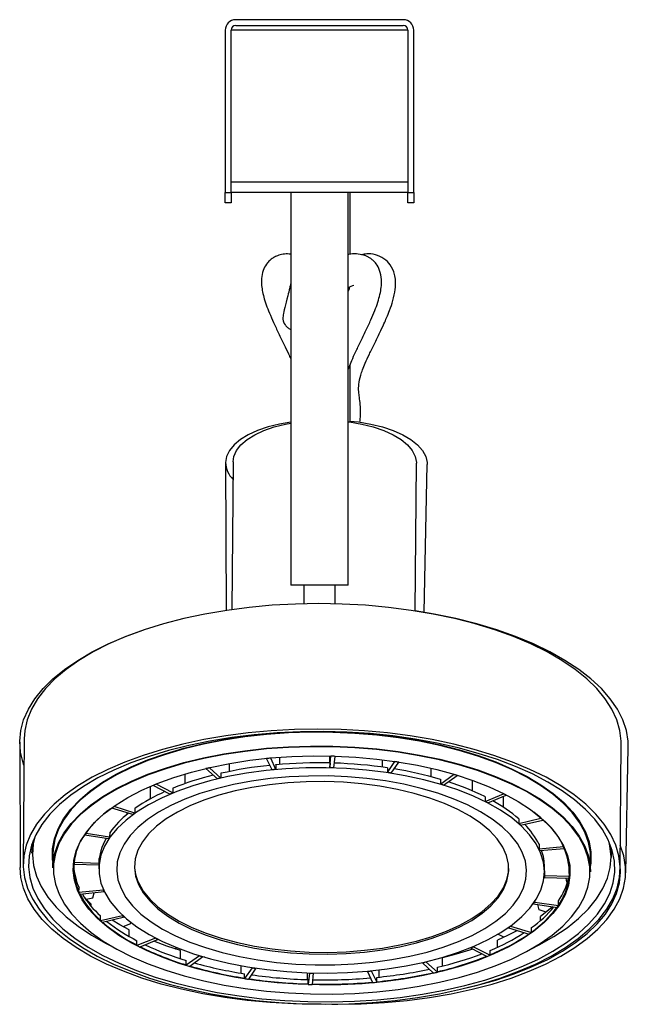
# Model space of a CAD drawing. Header units: millimetres. Extents: x 430 to 954, y 287 to 556.
# Tile 5 of 6: x 896 to 954, y 294 to 388. Entities that reach past the tile are written whole.
import ezdxf

# ---------------------------------------------------------------- set-up
doc = ezdxf.new("R2010")
doc.units = ezdxf.units.MM

msp = doc.modelspace()

# ---------------------------------------------------------------- linework, layer by layer
at = {"color": 7, "linetype": 'Continuous', "lineweight": 25}
for p, q in [((932.941, 388.349), (916.941, 388.349)), ((916.941, 387.799), (932.941, 387.799)), ((915.941, 387.349), (915.941, 371.849)), ((933.391, 387.349), (916.491, 387.349)), ((916.491, 371.849), (916.491, 387.349)), ((933.391, 387.349), (933.391, 371.849)), ((933.941, 371.849), (933.941, 387.349)), ((933.391, 372.849), (916.491, 372.849)), ((915.941, 371.849), (916.491, 371.849)), ((915.941, 370.849), (915.941, 371.849)), ((933.391, 371.849), (916.491, 371.849)), ((916.491, 371.849), (916.491, 370.849)), ((922.191, 371.849), (922.191, 334.349)), ((927.691, 334.349), (927.691, 371.849)), ((927.875, 365.934), (927.875, 371.849)), ((933.391, 371.849), (933.941, 371.849)), ((933.391, 370.849), (933.391, 371.849)), ((933.941, 371.849), (933.941, 370.849)), ((916.491, 370.849), (915.941, 370.849)), ((933.941, 370.849), (933.391, 370.849)), ((927.875, 349.929), (927.875, 355.436)), ((915.975, 346.04), (916.021, 331.937)), ((916.692, 346.135), (916.584, 332.02)), ((934.084, 331.887), (934.191, 346.002)), ((934.19, 346.068), (934.191, 346.002)), ((935.229, 346.068), (935.235, 345.887)), ((934.942, 331.761), (935.235, 345.887)), ((927.691, 334.349), (922.191, 334.349)), ((923.453, 334.349), (923.453, 332.573)), ((926.429, 332.57), (926.429, 334.349)), ((896.312, 319.355), (896.352, 307.376)), ((896.74, 319.665), (896.649, 307.686)), ((953.647, 307.252), (953.738, 319.231)), ((954.182, 306.88), (954.43, 318.859)), ((919.88, 317.788), (919.88, 317.811)), ((920.283, 317.826), (920.283, 317.85)), ((920.77, 316.753), (920.283, 317.826)), ((921.137, 317.919), (921.132, 317.232)), ((925.894, 318.043), (925.889, 317.374)), ((925.944, 316.925), (926.033, 318.017)), ((926.033, 318.017), (926.033, 318.04)), ((926.315, 316.914), (926.446, 318.005)), ((926.446, 318.005), (926.446, 318.029)), ((914.085, 316.832), (914.085, 316.858)), ((914.452, 316.917), (914.452, 316.943)), ((915.523, 315.935), (914.452, 316.917)), ((916.313, 317.319), (916.307, 316.55)), ((920.407, 316.719), (919.88, 317.788)), ((920.774, 317.214), (920.77, 316.753)), ((920.78, 317.202), (920.774, 317.214)), ((925.948, 317.386), (925.944, 316.925)), ((925.946, 317.373), (925.948, 317.386)), ((930.936, 317.687), (930.931, 316.981)), ((931.422, 316.911), (931.43, 316.923)), ((931.427, 316.462), (932.126, 317.503)), ((931.43, 316.923), (931.427, 316.462)), ((931.781, 316.408), (932.52, 317.442)), ((932.126, 317.503), (932.126, 317.527)), ((932.52, 317.442), (932.52, 317.467)), ((935.586, 316.874), (935.58, 316.062)), ((912.093, 316.327), (912.086, 315.396)), ((915.193, 315.858), (914.085, 316.832)), ((915.527, 316.396), (915.523, 315.935)), ((915.54, 316.384), (915.527, 316.396)), ((936.481, 315.362), (937.743, 316.28)), ((936.794, 315.268), (938.091, 316.176)), ((937.743, 316.28), (937.743, 316.308)), ((938.091, 316.176), (938.091, 316.203)), ((908.766, 315.126), (908.757, 313.927)), ((909.044, 315.213), (909.045, 315.244)), ((910.657, 314.402), (909.044, 315.213)), ((909.35, 315.339), (909.35, 315.37)), ((910.932, 314.515), (909.35, 315.339)), ((910.935, 314.977), (910.932, 314.515)), ((910.954, 314.967), (910.935, 314.977)), ((936.469, 315.813), (936.484, 315.824)), ((936.484, 315.824), (936.481, 315.362)), ((939.526, 315.728), (939.519, 314.723)), ((940.746, 314.153), (940.766, 314.162)), ((940.763, 313.7), (942.502, 314.434)), ((940.766, 314.162), (940.763, 313.7)), ((941.013, 313.572), (942.78, 314.291)), ((942.488, 314.172), (942.48, 313.16)), ((942.502, 314.434), (942.502, 314.467)), ((942.78, 314.291), (942.78, 314.326)), ((905.324, 313.202), (905.324, 313.244)), ((907.309, 312.592), (905.324, 313.202)), ((905.101, 313.042), (905.101, 313.086)), ((907.109, 312.449), (905.101, 313.042)), ((906.55, 312.614), (906.548, 312.448)), ((907.313, 313.053), (907.309, 312.592)), ((907.337, 313.046), (907.313, 313.053)), ((943.959, 312.045), (943.984, 312.051)), ((943.98, 311.59), (946.077, 312.088)), ((943.984, 312.051), (943.98, 311.59)), ((944.151, 311.436), (946.267, 311.918)), ((946.077, 312.088), (946.078, 312.132)), ((946.267, 311.918), (946.267, 311.962)), ((902.523, 310.468), (902.524, 310.512)), ((904.789, 310.132), (902.523, 310.468)), ((902.648, 310.649), (902.649, 310.693)), ((904.902, 310.295), (902.648, 310.649)), ((904.906, 310.756), (904.902, 310.295)), ((904.933, 310.752), (904.906, 310.756)), ((897.489, 309.64), (897.482, 308.771)), ((945.89, 309.633), (945.918, 309.636)), ((945.918, 309.636), (945.914, 309.174)), ((945.914, 309.174), (948.227, 309.403)), ((948.227, 309.403), (948.227, 309.448)), ((899.481, 308.667), (899.471, 307.353)), ((945.994, 309.006), (948.315, 309.217)), ((948.315, 309.217), (948.315, 309.261)), ((952.83, 308.35), (952.837, 309.22)), ((901.487, 307.665), (901.488, 307.709)), ((903.857, 307.61), (901.487, 307.665)), ((901.506, 307.855), (901.507, 307.899)), ((903.874, 307.781), (901.506, 307.855)), ((903.874, 307.737), (903.871, 307.276)), ((903.878, 308.242), (903.874, 307.781)), ((903.889, 308.07), (903.877, 308.071)), ((903.906, 308.241), (903.878, 308.242)), ((950.82, 306.963), (950.83, 308.276)), ((946.419, 306.908), (946.416, 306.447)), ((946.419, 306.952), (946.423, 307.413)), ((946.419, 306.908), (946.419, 306.908)), ((946.42, 307.08), (946.437, 307.079)), ((946.437, 307.079), (946.433, 306.618)), ((946.433, 306.618), (948.803, 306.563)), ((948.803, 306.563), (948.806, 307.024)), ((948.817, 306.833), (948.868, 306.832)), ((948.82, 307.024), (948.869, 307.023)), ((946.416, 306.447), (948.784, 306.373)), ((948.57, 305.997), (948.484, 306.382)), ((948.615, 305.99), (948.57, 305.997)), ((948.627, 306.031), (948.583, 305.995)), ((901.975, 305.011), (901.979, 305.472)), ((904.296, 305.222), (901.975, 305.011)), ((904.376, 305.054), (902.064, 304.824)), ((903.308, 304.497), (903.409, 304.958)), ((904.297, 305.285), (904.296, 305.222)), ((904.376, 305.112), (904.376, 305.054)), ((902.676, 304.353), (903.308, 304.497)), ((903.143, 303.681), (903.145, 303.899)), ((945.388, 303.976), (945.388, 303.933)), ((945.388, 303.933), (947.642, 303.579)), ((945.501, 304.141), (945.501, 304.096)), ((945.501, 304.096), (947.767, 303.76)), ((945.903, 303.333), (945.8, 303.868)), ((947.767, 303.76), (947.771, 304.221)), ((906.139, 302.791), (904.023, 302.31)), ((904.023, 302.31), (904.027, 302.771)), ((906.139, 302.82), (906.139, 302.791)), ((946.581, 303.132), (945.903, 303.333)), ((906.31, 302.638), (904.213, 302.14)), ((906.189, 301.745), (906.916, 302.041)), ((906.31, 302.666), (906.31, 302.638)), ((906.916, 302.041), (906.936, 302.151)), ((946.047, 302.321), (946.05, 302.727)), ((906.774, 300.802), (906.779, 301.426)), ((942.539, 300.727), (941.973, 301.011)), ((942.981, 301.66), (942.981, 301.636)), ((942.981, 301.636), (944.967, 301.026)), ((943.182, 301.804), (943.182, 301.779)), ((943.182, 301.779), (945.189, 301.185)), ((945.189, 301.185), (945.193, 301.647)), ((909.277, 300.655), (907.51, 299.936)), ((907.51, 299.936), (907.514, 300.398)), ((909.527, 300.527), (907.789, 299.794)), ((909.277, 300.675), (909.277, 300.655)), ((909.528, 300.546), (909.527, 300.527)), ((941.934, 299.777), (941.94, 300.465)), ((911.117, 299.635), (911.287, 299.754)), ((911.66, 298.685), (911.666, 299.462)), ((939.358, 299.73), (939.358, 299.712)), ((939.358, 299.712), (940.941, 298.888)), ((939.633, 299.844), (939.633, 299.826)), ((939.633, 299.826), (941.246, 299.015)), ((941.246, 299.015), (941.249, 299.476)), ((913.496, 298.96), (912.199, 298.052)), ((912.199, 298.052), (912.203, 298.513)), ((913.809, 298.865), (912.547, 297.947)), ((913.496, 298.975), (913.496, 298.96)), ((913.809, 298.881), (913.809, 298.865)), ((934.767, 298.308), (934.767, 298.293)), ((934.767, 298.293), (935.838, 297.311)), ((935.097, 298.384), (935.097, 298.37)), ((935.097, 298.37), (936.205, 297.396)), ((936.68, 297.973), (936.686, 298.778)), ((937.189, 298.901), (937.143, 298.941)), ((917.466, 297.296), (917.472, 298.011)), ((918.509, 297.82), (917.771, 296.785)), ((917.771, 296.785), (917.774, 297.247)), ((918.864, 297.766), (918.164, 296.725)), ((918.51, 297.834), (918.509, 297.82)), ((918.864, 297.779), (918.864, 297.766)), ((923.797, 296.685), (923.802, 297.332)), ((923.975, 297.313), (923.845, 296.222)), ((923.975, 297.326), (923.975, 297.313)), ((924.346, 297.303), (924.257, 296.211)), ((924.346, 297.316), (924.346, 297.303)), ((929.52, 297.488), (929.52, 297.475)), ((929.52, 297.475), (930.007, 296.402)), ((929.883, 297.523), (929.883, 297.509)), ((929.883, 297.509), (930.411, 296.44)), ((930.64, 296.924), (930.645, 297.605)), ((936.205, 297.396), (936.209, 297.858)), ((923.845, 296.222), (923.848, 296.684)), ((930.411, 296.44), (930.414, 296.901))]:
    msp.add_line(p, q, dxfattribs=at)
at = {"color": 7, "linetype": 'Continuous', "lineweight": 25, "flags": 128}
for points in [[(922.191, 349.923), (921.135, 349.738), (920.036, 349.462), (919.032, 349.118), (918.145, 348.71), (917.391, 348.25), (916.786, 347.744), (916.344, 347.205), (916.071, 346.642), (915.975, 346.068)], [(916.692, 346.135), (916.765, 346.642), (917.015, 347.205), (917.436, 347.744), (918.02, 348.25), (918.755, 348.71), (919.626, 349.118), (920.616, 349.462), (921.703, 349.738), (922.191, 349.833)], [(927.705, 349.952), (927.797, 349.94), (928.972, 349.738), (930.076, 349.462), (931.085, 349.118), (931.979, 348.71), (932.74, 348.25), (933.353, 347.744), (933.804, 347.205), (934.085, 346.642), (934.19, 346.068)], [(927.875, 350.027), (928.653, 349.94), (929.837, 349.738), (930.953, 349.462), (931.978, 349.118), (932.892, 348.71), (933.675, 348.25), (934.311, 347.744), (934.788, 347.205), (935.097, 346.642), (935.229, 346.068)], [(953.738, 319.231), (953.736, 319.448), (953.619, 320.479), (953.327, 321.504), (952.862, 322.516), (952.227, 323.509), (951.425, 324.477), (950.462, 325.414), (949.343, 326.314), (948.076, 327.172), (946.668, 327.983), (945.128, 328.741), (943.465, 329.441), (941.69, 330.08), (939.813, 330.653), (937.847, 331.157), (935.802, 331.589), (933.693, 331.946), (931.532, 332.227), (929.331, 332.428), (927.106, 332.549), (924.869, 332.59), (922.634, 332.549), (920.415, 332.428), (918.227, 332.227), (916.081, 331.946), (913.992, 331.589), (911.972, 331.157), (910.034, 330.653), (908.189, 330.08), (906.45, 329.441), (904.827, 328.741), (903.329, 327.983), (901.967, 327.172), (900.748, 326.314), (899.68, 325.414), (898.77, 324.477), (898.022, 323.509), (897.443, 322.516), (897.035, 321.504), (896.801, 320.479), (896.74, 319.665)], [(954.43, 318.859), (954.413, 319.448), (954.247, 320.479), (953.905, 321.504), (953.392, 322.516), (952.709, 323.509), (951.86, 324.477), (950.853, 325.414), (949.691, 326.314), (948.383, 327.172), (946.937, 327.983), (945.361, 328.741), (943.665, 329.441), (941.86, 330.08), (939.957, 330.653), (937.968, 331.157), (935.904, 331.589), (934.084, 331.9)], [(896.721, 317.159), (896.639, 317.392), (896.388, 318.417), (896.313, 319.448), (896.413, 320.479), (896.689, 321.504), (897.138, 322.516), (897.757, 323.509), (898.543, 324.477), (899.491, 325.414), (900.596, 326.314), (901.849, 327.172), (903.245, 327.983), (904.773, 328.741), (906.425, 329.441), (908.174, 330.075)], [(896.651, 307.469), (896.768, 306.438), (897.06, 305.413), (897.525, 304.401), (898.16, 303.408), (898.962, 302.44), (899.925, 301.503), (901.044, 300.602), (902.311, 299.744), (903.719, 298.934), (905.259, 298.176), (906.922, 297.476), (908.697, 296.837), (910.574, 296.264), (912.54, 295.76), (914.584, 295.328), (916.694, 294.97), (918.855, 294.69), (921.055, 294.489), (923.281, 294.368), (925.518, 294.327), (927.753, 294.368), (929.971, 294.489), (932.16, 294.69), (934.306, 294.97), (936.395, 295.328), (938.415, 295.76), (940.353, 296.264), (942.197, 296.837), (943.936, 297.476), (945.56, 298.176), (947.057, 298.934), (948.42, 299.744), (949.639, 300.602), (950.707, 301.503), (951.617, 302.44), (952.364, 303.408), (952.944, 304.401), (953.352, 305.413), (953.586, 306.438), (953.645, 307.469), (953.528, 308.5), (953.236, 309.525), (952.771, 310.537), (952.136, 311.53), (951.334, 312.498), (950.371, 313.435), (949.252, 314.335), (947.985, 315.193), (946.577, 316.004), (945.037, 316.761), (943.374, 317.462), (941.599, 318.101), (939.722, 318.674), (937.755, 319.178), (935.711, 319.61), (933.602, 319.967), (931.44, 320.247), (929.24, 320.449), (927.015, 320.57), (924.778, 320.61), (922.543, 320.57), (920.324, 320.449), (918.135, 320.247), (915.99, 319.967), (913.901, 319.61), (911.881, 319.178), (909.943, 318.674), (908.098, 318.101), (906.359, 317.462), (904.736, 316.761), (903.238, 316.004), (901.876, 315.193), (900.657, 314.335), (899.589, 313.435), (898.678, 312.498), (897.931, 311.53), (897.352, 310.537), (896.944, 309.525), (896.71, 308.5), (896.651, 307.469)], [(897.151, 307.469), (897.268, 306.443), (897.562, 305.424), (898.03, 304.417), (898.669, 303.43), (899.476, 302.469), (900.446, 301.539), (901.571, 300.646), (902.845, 299.797), (904.261, 298.996), (905.808, 298.249), (907.478, 297.56), (909.26, 296.934), (911.142, 296.374), (913.112, 295.885), (915.159, 295.468), (917.268, 295.128), (919.428, 294.865), (921.624, 294.683), (923.842, 294.581), (926.068, 294.56), (928.288, 294.622), (930.489, 294.764), (932.656, 294.987), (934.775, 295.288), (936.834, 295.667), (938.818, 296.12), (940.716, 296.645), (942.516, 297.239), (944.206, 297.897), (945.776, 298.616), (947.215, 299.39), (948.514, 300.216), (949.666, 301.088), (950.663, 301.999), (951.498, 302.946), (952.167, 303.921), (952.665, 304.919), (952.989, 305.932), (953.137, 306.956), (953.108, 307.982), (952.903, 309.006), (952.521, 310.019), (951.967, 311.017), (951.243, 311.992), (950.355, 312.938), (949.306, 313.85), (948.106, 314.722), (946.76, 315.547), (945.277, 316.322), (943.667, 317.041), (941.94, 317.699), (940.107, 318.292), (938.179, 318.817), (936.169, 319.271), (934.089, 319.649), (931.953, 319.951), (929.773, 320.174), (927.565, 320.316), (925.341, 320.377), (923.116, 320.357), (920.904, 320.255), (918.718, 320.072), (916.573, 319.81), (914.483, 319.469), (912.46, 319.053), (910.517, 318.564), (908.666, 318.004), (906.92, 317.378), (905.289, 316.689), (903.784, 315.941), (902.413, 315.141), (901.187, 314.291), (900.112, 313.399), (899.195, 312.469), (898.442, 311.507), (897.858, 310.52), (897.447, 309.514), (897.21, 308.495), (897.151, 307.469)], [(899.476, 307.972), (899.453, 308.178), (899.453, 309.158), (899.628, 310.134), (899.978, 311.099), (900.5, 312.046), (901.19, 312.969), (902.043, 313.862), (903.055, 314.718), (904.218, 315.532), (905.523, 316.298), (906.963, 317.011), (908.527, 317.665), (910.205, 318.257), (911.984, 318.783), (913.854, 319.239), (915.801, 319.621), (917.812, 319.927), (919.873, 320.156), (921.97, 320.305), (924.089, 320.373), (926.215, 320.36), (928.334, 320.267), (930.431, 320.093), (932.492, 319.84), (934.503, 319.51), (936.45, 319.105), (938.32, 318.627), (940.1, 318.081), (941.778, 317.468), (943.343, 316.795), (944.783, 316.065), (946.089, 315.284), (947.252, 314.457), (948.265, 313.588), (949.119, 312.686), (949.81, 311.754), (950.332, 310.801), (950.682, 309.832), (950.858, 308.854), (950.858, 307.874), (950.824, 307.581)], [(950.83, 308.276), (950.808, 308.809), (950.632, 309.785), (950.283, 310.752), (949.761, 311.704), (949.072, 312.633), (948.219, 313.534), (947.209, 314.401), (946.048, 315.227), (944.745, 316.006), (943.307, 316.735), (941.746, 317.407), (940.071, 318.018), (938.294, 318.563), (936.428, 319.04), (934.485, 319.444), (932.478, 319.774), (930.42, 320.026), (928.327, 320.2), (926.213, 320.293), (924.091, 320.306), (921.976, 320.237), (919.883, 320.089), (917.826, 319.861), (915.819, 319.555), (913.876, 319.173), (912.01, 318.719), (910.233, 318.194), (908.559, 317.603), (906.998, 316.95), (905.561, 316.238), (904.258, 315.474), (903.098, 314.662), (902.088, 313.807), (901.236, 312.916), (900.547, 311.995), (900.027, 311.05), (899.678, 310.087), (899.503, 309.112), (899.481, 308.667)], [(899.471, 307.353), (899.493, 307.799), (899.668, 308.773), (900.017, 309.736), (900.537, 310.682), (901.226, 311.603), (902.078, 312.494), (903.088, 313.348), (904.248, 314.161), (905.551, 314.925), (906.988, 315.636), (908.549, 316.29), (910.223, 316.881), (912, 317.405), (913.866, 317.86), (915.809, 318.242), (917.816, 318.547), (919.873, 318.775)], [(919.883, 318.708), (917.83, 318.481), (915.827, 318.176), (913.887, 317.795), (912.025, 317.341), (910.252, 316.818), (908.581, 316.228), (907.023, 315.576), (905.589, 314.866), (904.288, 314.103), (903.13, 313.292), (902.123, 312.439), (901.272, 311.55), (900.585, 310.63), (900.065, 309.687), (899.717, 308.726), (899.542, 307.754), (899.543, 306.777), (899.718, 305.803), (900.067, 304.838), (900.587, 303.888), (901.275, 302.96), (902.126, 302.061), (903.134, 301.196), (904.293, 300.372), (905.594, 299.594), (907.029, 298.867), (908.587, 298.196), (910.259, 297.586), (912.032, 297.042), (913.894, 296.566), (915.834, 296.162), (917.837, 295.833), (919.89, 295.581), (921.979, 295.408), (924.09, 295.315), (926.208, 295.303), (928.319, 295.371), (930.407, 295.519), (932.46, 295.747), (934.463, 296.052), (936.403, 296.433), (938.265, 296.887), (940.038, 297.41), (941.709, 298), (943.267, 298.652), (944.701, 299.362), (946.002, 300.125), (947.16, 300.936), (948.168, 301.789), (949.018, 302.678), (949.705, 303.597), (950.225, 304.541), (950.573, 305.502), (950.748, 306.474), (950.747, 307.451), (950.572, 308.425), (950.223, 309.39), (949.703, 310.34), (949.015, 311.267), (948.164, 312.167), (947.156, 313.031), (945.997, 313.856), (944.696, 314.634), (943.262, 315.361), (941.703, 316.032), (940.032, 316.641), (938.259, 317.186), (936.396, 317.662), (934.456, 318.065), (932.453, 318.394), (930.4, 318.646), (928.311, 318.819), (926.2, 318.912), (924.082, 318.925), (921.972, 318.857), (919.883, 318.708)], [(919.873, 318.775), (921.966, 318.924), (924.081, 318.992), (926.203, 318.98), (928.317, 318.887), (930.41, 318.713), (932.468, 318.461), (934.475, 318.131), (936.418, 317.727), (938.284, 317.25), (940.061, 316.704), (941.736, 316.093), (943.297, 315.422), (944.735, 314.693), (946.038, 313.913), (947.199, 313.087), (948.209, 312.221), (949.062, 311.32), (949.751, 310.39), (950.273, 309.439), (950.622, 308.472), (950.798, 307.496), (950.82, 306.963)], [(920.273, 317.849), (922.287, 317.99), (924.322, 318.051), (926.363, 318.031), (928.396, 317.93), (930.404, 317.749), (932.373, 317.489), (934.289, 317.153), (936.137, 316.742), (937.904, 316.26), (939.576, 315.71), (941.141, 315.096), (942.588, 314.424), (943.906, 313.697), (945.085, 312.922), (946.116, 312.103), (946.992, 311.248), (947.706, 310.362), (948.254, 309.452), (948.63, 308.524), (948.832, 307.587), (948.859, 306.645), (948.71, 305.707), (948.387, 304.78), (947.892, 303.87), (947.228, 302.984), (946.401, 302.128), (945.417, 301.31), (944.282, 300.534), (943.006, 299.807), (941.597, 299.134), (940.067, 298.52), (938.426, 297.97), (936.687, 297.488), (934.863, 297.076), (932.966, 296.74), (931.012, 296.48), (929.014, 296.298), (926.987, 296.197), (924.947, 296.177), (922.909, 296.237), (920.886, 296.378), (918.896, 296.599), (916.952, 296.897), (915.068, 297.271), (913.259, 297.718), (911.538, 298.235), (909.918, 298.817), (908.41, 299.46), (907.026, 300.161), (905.777, 300.913), (904.671, 301.71), (903.716, 302.548), (902.92, 303.419), (902.289, 304.318), (901.827, 305.238), (901.537, 306.171), (901.423, 307.112), (901.484, 308.052), (901.72, 308.986), (902.129, 309.905), (902.709, 310.804), (903.455, 311.676), (904.362, 312.514), (905.423, 313.312), (906.629, 314.064), (907.973, 314.764), (909.443, 315.408), (911.03, 315.991), (912.722, 316.508), (914.506, 316.955), (916.368, 317.329), (918.295, 317.628), (920.273, 317.849)], [(929.514, 297.487), (931.389, 297.699), (933.213, 297.989), (934.97, 298.354), (936.645, 298.792), (938.225, 299.299), (939.696, 299.871), (941.047, 300.502), (942.267, 301.189), (943.344, 301.924), (944.271, 302.703), (945.039, 303.518), (945.642, 304.363), (946.075, 305.231), (946.335, 306.114), (946.42, 307.006), (946.328, 307.898), (946.06, 308.784), (945.619, 309.656), (945.009, 310.507), (944.234, 311.33), (943.301, 312.118), (942.217, 312.865), (940.992, 313.564), (939.636, 314.209), (938.159, 314.796), (936.575, 315.319), (934.896, 315.774), (933.136, 316.157), (931.31, 316.465), (929.433, 316.696), (927.52, 316.848), (925.588, 316.918), (923.652, 316.908), (921.728, 316.816), (919.833, 316.644), (917.982, 316.393), (916.19, 316.065), (914.472, 315.663), (912.843, 315.19), (911.315, 314.651), (909.903, 314.048), (908.616, 313.388), (907.467, 312.677), (906.464, 311.919), (905.615, 311.121), (904.929, 310.29), (904.41, 309.433), (904.063, 308.557), (903.891, 307.668), (903.895, 306.776), (904.074, 305.885), (904.429, 305.005), (904.955, 304.143), (905.648, 303.305), (906.503, 302.499), (907.513, 301.731), (908.668, 301.007), (909.961, 300.334), (911.378, 299.718), (912.91, 299.162), (914.544, 298.673), (916.265, 298.253), (918.06, 297.907), (919.913, 297.637), (921.81, 297.446), (923.735, 297.335), (925.671, 297.304), (927.603, 297.356), (929.514, 297.487)], [(905.988, 305.375), (906.457, 304.541), (907.095, 303.73), (907.896, 302.95), (908.854, 302.208), (909.959, 301.51), (911.202, 300.863), (912.571, 300.272), (914.054, 299.743), (915.638, 299.281), (917.307, 298.89), (919.048, 298.574), (920.843, 298.335), (922.678, 298.175), (924.535, 298.096), (926.398, 298.099), (928.249, 298.184), (930.072, 298.349), (931.85, 298.594), (933.568, 298.916), (935.21, 299.313), (936.76, 299.779), (938.205, 300.313), (939.532, 300.908), (940.729, 301.559), (941.784, 302.26), (942.689, 303.005), (943.435, 303.788), (944.015, 304.601), (944.424, 305.436), (944.659, 306.287), (944.717, 307.145), (944.598, 308.003), (944.302, 308.853), (943.834, 309.687), (943.195, 310.497), (942.394, 311.278), (941.436, 312.02), (940.331, 312.718), (939.088, 313.365), (937.719, 313.956), (936.236, 314.484), (934.652, 314.946), (932.983, 315.337), (931.242, 315.654), (929.447, 315.893), (927.612, 316.053), (925.755, 316.131), (923.893, 316.128), (922.041, 316.044), (920.218, 315.878), (918.44, 315.633), (916.722, 315.311), (915.081, 314.915), (913.53, 314.448), (912.085, 313.915), (910.758, 313.32), (909.562, 312.669), (908.506, 311.968), (907.601, 311.222), (906.856, 310.44), (906.275, 309.627), (905.866, 308.791), (905.631, 307.941), (905.573, 307.083), (905.692, 306.225), (905.988, 305.375)], [(907.653, 305.766), (908.106, 304.968), (908.728, 304.195), (909.512, 303.452), (910.453, 302.749), (911.539, 302.091), (912.761, 301.485), (914.106, 300.938), (915.56, 300.455), (917.11, 300.04), (918.739, 299.698), (920.433, 299.432), (922.173, 299.244), (923.943, 299.138), (925.724, 299.113), (927.5, 299.169), (929.253, 299.308), (930.964, 299.526), (932.618, 299.822), (934.198, 300.192), (935.688, 300.634), (937.073, 301.143), (938.339, 301.713), (939.474, 302.34), (940.467, 303.016), (941.308, 303.736), (941.988, 304.491), (942.501, 305.275), (942.841, 306.079), (943.005, 306.896), (942.992, 307.718), (942.802, 308.536), (942.436, 309.342), (941.898, 310.129), (941.194, 310.888), (940.33, 311.612), (939.315, 312.293), (938.16, 312.926), (936.875, 313.503), (935.474, 314.019), (933.97, 314.468), (932.378, 314.847), (930.715, 315.152), (928.996, 315.379), (927.239, 315.526), (925.461, 315.592), (923.68, 315.576), (921.913, 315.478), (920.179, 315.3), (918.494, 315.043), (916.875, 314.709), (915.339, 314.302), (913.9, 313.826), (912.572, 313.286), (911.37, 312.687), (910.304, 312.035), (909.387, 311.336), (908.625, 310.598), (908.028, 309.827), (907.601, 309.032), (907.349, 308.22), (907.273, 307.4), (907.375, 306.579), (907.653, 305.766)], [(946.078, 312.132), (946.072, 312.137), (945.413, 312.678)], [(897.761, 310.318), (897.609, 309.636), (897.532, 308.612), (897.634, 307.587), (897.914, 306.567), (898.371, 305.561), (899.001, 304.573), (899.801, 303.611), (900.766, 302.681), (901.889, 301.789), (903.162, 300.94), (904.579, 300.141), (905.066, 299.894)], [(897.482, 308.771), (897.56, 309.683), (897.617, 309.986)], [(926.106, 294.33), (926.695, 294.327), (928.926, 294.368), (931.137, 294.489), (933.315, 294.69), (935.445, 294.97), (937.516, 295.328), (939.513, 295.76), (941.426, 296.264), (943.241, 296.837), (944.948, 297.476), (946.536, 298.176), (947.996, 298.934), (949.318, 299.744), (950.495, 300.602), (951.519, 301.503), (952.383, 302.44), (953.083, 303.408), (953.614, 304.401), (953.972, 305.413), (954.157, 306.438), (954.166, 307.469), (953.999, 308.5), (953.664, 309.509)], [(945.112, 299.589), (945.932, 299.997), (947.33, 300.787), (948.584, 301.627), (949.686, 302.511), (950.628, 303.435), (951.406, 304.391), (952.013, 305.374), (952.446, 306.378), (952.702, 307.395), (952.78, 308.42), (952.678, 309.445), (952.575, 309.901)], [(938.945, 295.888), (939.899, 296.12), (941.77, 296.645), (943.54, 297.239), (945.197, 297.897), (946.731, 298.616), (948.131, 299.39), (949.39, 300.216), (950.499, 301.088), (951.45, 301.999), (952.239, 302.946), (952.861, 303.921), (953.31, 304.919), (953.585, 305.932), (953.683, 306.956), (953.65, 307.644)], [(925.105, 294.329), (924.692, 294.327), (922.457, 294.368), (920.236, 294.489), (918.044, 294.69), (915.893, 294.97), (913.798, 295.328), (911.771, 295.76), (909.825, 296.264), (907.971, 296.837), (906.221, 297.476), (904.587, 298.176), (903.077, 298.934), (901.701, 299.744), (900.469, 300.602), (899.386, 301.503), (898.461, 302.44), (897.698, 303.408), (897.102, 304.401), (896.678, 305.413), (896.427, 306.438), (896.352, 307.376)], [(907.655, 305.943), (908.107, 305.146), (908.729, 304.372), (909.514, 303.63), (910.454, 302.926), (911.541, 302.268), (912.762, 301.663), (914.107, 301.116), (915.561, 300.632), (917.111, 300.218), (918.741, 299.875), (920.434, 299.609), (922.174, 299.422), (923.944, 299.315), (925.726, 299.29), (927.502, 299.347), (929.254, 299.485), (930.966, 299.703), (932.62, 299.999), (934.199, 300.37), (935.689, 300.812), (937.074, 301.32), (938.341, 301.891), (939.476, 302.517), (940.469, 303.194), (941.309, 303.913), (941.989, 304.668), (942.502, 305.452), (942.842, 306.257), (943.007, 307.074), (943.021, 307.306)], [(948.817, 307.187), (948.813, 307.108), (948.806, 307.024)], [(903.145, 303.899), (902.62, 304.411), (902.518, 304.519)], [(947.189, 303.65), (946.634, 303.175), (946.05, 302.727)], [(906.779, 301.426), (905.877, 301.923), (905.157, 302.364)], [(943.852, 301.368), (942.88, 300.884), (941.94, 300.465)], [(911.666, 299.462), (910.379, 299.885), (909.122, 300.356)], [(939.59, 299.592), (937.981, 299.109), (936.686, 298.778)], [(913.98, 298.831), (913.931, 298.843), (913.809, 298.872)]]:
    msp.add_lwpolyline(points, dxfattribs=at)
at = {"color": 7, "linetype": 'Continuous', "lineweight": 25}
for centre, radius, start, end in [((916.941, 387.349), 1, 90, 180), ((932.941, 387.349), 1, 360, 90), ((916.941, 387.349), 0.45, 90, 180), ((932.941, 387.349), 0.45, 0, 90), ((918.321, 346.139), 2.346, 181.71737, 225.59601), ((924.668, 269.514), 48.511, 95.18581, 95.66468), ((924.84, 266.793), 51.237, 88.20408, 88.66581), ((923.086, 278.951), 38.935, 102.81214, 103.36661), ((924.249, 277.675), 39.677, 95.86244, 102.68075), ((924.871, 271.773), 45.613, 88.64833, 95.14686), ((924.871, 270.832), 46.105, 88.20408, 88.66581), ((924.955, 272.922), 44.462, 81.62655, 88.24433), ((925.381, 272.007), 45.993, 81.07061, 81.5668), ((921.717, 288.189), 28.86, 103.87506, 111.89587), ((923.292, 281.772), 35.035, 102.81214, 103.36661), ((924.716, 273.281), 43.651, 95.18581, 95.66468), ((925.357, 275.524), 41.386, 81.07061, 81.5668), ((926.203, 280.711), 36.572, 73.67265, 80.77191), ((927.839, 282.795), 34.919, 72.92804, 73.52425), ((919.257, 290.994), 26.284, 112.14452, 112.86505), ((927.57, 285.231), 31.421, 72.92804, 73.52425), ((929.586, 291.652), 25.116, 63.65073, 72.23201), ((917.242, 298.666), 17.462, 113.83091, 124.55921), ((919.847, 292.609), 23.651, 112.14452, 112.86505), ((932.502, 294.553), 22.253, 62.49371, 63.29881), ((913.895, 300.954), 14.949, 124.98767, 126.03732), ((931.765, 295.812), 20.024, 62.49371, 63.29881), ((934.579, 301.166), 14.364, 49.09963, 61.27754), ((911.094, 304.481), 10.484, 125.74274, 143.66242), ((912.262, 305.401), 9.075, 127.81305, 144.16591), ((915.022, 301.571), 13.451, 124.98767, 126.03732), ((936.808, 303.425), 10.868, 47.49092, 48.70091), ((939.329, 306.298), 7.359, 26.45583, 45.19092), ((938.106, 303.014), 12.078, 47.49092, 48.70091), ((942.059, 306.691), 6.745, 359.2845, 51.39484), ((906.912, 307.316), 5.43, 143.93108, 204.60086), ((908.952, 306.147), 7.746, 144.46827, 146.09531), ((910.574, 306.244), 6.97, 144.46827, 146.09531), ((908.873, 307.64), 5, 149.65535, 178.8906), ((942.478, 306.567), 6.41, 24.41669, 26.26264), ((946.85, 308.39), 5.98, 359.6115, 11.3494), ((940.742, 306.622), 5.768, 24.41669, 26.26264), ((941.674, 307.429), 4.749, 359.80837, 19.57279), ((906.993, 307.783), 5.521, 182.45178, 204.74092), ((906.555, 307.252), 5.084, 173.18883, 175.34311), ((908.417, 307.238), 4.575, 173.18883, 175.34311), ((911.305, 307.654), 4.032, 181.08603, 205.11685), ((941.873, 306.989), 4.575, 353.18883, 355.34311), ((941.877, 307.451), 4.575, 353.18883, 355.34311), ((943.735, 306.976), 5.084, 353.18883, 355.34311), ((942.78, 307.251), 6.063, 325.34975, 351.6693), ((942.675, 307.73), 6.187, 325.45326, 347.35196), ((907.812, 307.661), 6.41, 204.41669, 206.26264), ((909.869, 308.934), 8.802, 207.82228, 228.38132), ((910.07, 309.539), 9.073, 211.13156, 228.23526), ((909.548, 307.606), 5.768, 204.41669, 206.26264), ((939.716, 307.984), 6.97, 324.46827, 326.09531), ((941.338, 308.081), 7.746, 324.46827, 326.09531), ((913.483, 310.803), 10.868, 227.49092, 228.70091), ((938.827, 310.206), 11.003, 305.3318, 322.99422), ((938.611, 310.891), 11.348, 305.44898, 320.20421), ((912.184, 311.214), 12.078, 227.49092, 228.70091), ((915.136, 314.965), 16.813, 229.66237, 243.17873), ((915.35, 315.751), 17.237, 231.60056, 242.95926), ((933.424, 317.981), 20.475, 292.45932, 304.16537), ((933.221, 318.839), 20.962, 292.52091, 302.54858), ((935.268, 312.656), 13.451, 304.98767, 306.03732), ((936.395, 313.273), 14.949, 304.98767, 306.03732), ((917.788, 319.674), 22.253, 242.49371, 243.29881), ((920.589, 326.262), 28.988, 244.91225, 253.18439), ((918.525, 318.416), 20.024, 242.49371, 243.29881), ((920.43, 325.396), 28.513, 243.79108, 253.22373), ((928.617, 330.28), 33.299, 283.179, 290.79457), ((930.443, 321.618), 23.651, 292.14452, 292.86505), ((931.033, 323.233), 26.284, 292.14452, 292.86505), ((922.451, 331.433), 34.919, 252.92804, 253.52425), ((924.065, 337.895), 41.132, 254.39831, 261.20299), ((922.721, 328.996), 31.421, 252.92804, 253.52425), ((926.998, 332.455), 35.035, 282.81214, 283.36661), ((928.727, 329.441), 32.863, 283.15018, 291.72707), ((924.004, 337.176), 40.825, 253.76527, 261.21751), ((925.357, 346.091), 49.431, 261.9644, 268.25057), ((924.933, 338.704), 41.386, 261.07061, 261.5668), ((925.42, 343.395), 46.105, 268.20408, 268.66581), ((925.574, 340.947), 43.651, 275.18581, 275.66468), ((926.109, 340.644), 44.369, 275.56416, 282.61549), ((926.083, 341.29), 44.599, 275.5729, 282.10233), ((927.204, 335.277), 38.935, 282.81214, 283.36661), ((924.91, 342.221), 45.993, 261.07061, 261.5668), ((925.348, 345.587), 49.343, 261.66017, 268.25375), ((925.45, 347.435), 51.237, 268.20408, 268.66581), ((925.455, 346.953), 50.712, 268.6118, 275.12751), ((925.459, 347.404), 50.745, 268.64746, 274.91441), ((925.622, 344.714), 48.511, 275.18581, 275.66468)]:
    msp.add_arc(centre, radius, start, end, dxfattribs=at)
for points, knots in [([(922.191, 365.952), (922.14, 365.96), (921.9, 365.997), (921.46, 365.966), (920.966, 365.848), (920.587, 365.671), (920.218, 365.405), (919.912, 365.09), (919.597, 364.573), (919.408, 363.88), (919.388, 363.154), (919.467, 362.514), (919.613, 361.862), (919.844, 361.126), (920.151, 360.333), (920.555, 359.415), (921.039, 358.398), (921.537, 357.38), (921.935, 356.551), (922.121, 356.12), (922.191, 355.96)], [0, 0, 0, 0, 0.018557, 0.08878, 0.156819, 0.205612, 0.238394, 0.289027, 0.360389, 0.435458, 0.498484, 0.550911, 0.602564, 0.656658, 0.712787, 0.772937, 0.837574, 0.904414, 0.964433, 1, 1, 1, 1]), ([(927.691, 354.942), (927.718, 355.025), (927.798, 355.266), (928.032, 355.837), (928.392, 356.63), (928.86, 357.597), (929.374, 358.646), (929.848, 359.661), (930.231, 360.567), (930.519, 361.362), (930.731, 362.129), (930.852, 362.82), (930.886, 363.608), (930.722, 364.419), (930.397, 365.004), (930.102, 365.327), (929.832, 365.543), (929.527, 365.732), (929.094, 365.907), (928.463, 365.993), (927.944, 365.995), (927.71, 365.912), (927.691, 365.906)], [0, 0, 0, 0, 0.02356, 0.068131, 0.118392, 0.174406, 0.235147, 0.292465, 0.345741, 0.396232, 0.446662, 0.496753, 0.554396, 0.627185, 0.694538, 0.741372, 0.766399, 0.791123, 0.84372, 0.916096, 0.993, 1, 1, 1, 1]), ([(928.79, 349.887), (928.816, 350.129), (928.893, 350.857), (928.844, 351.595), (928.753, 352.273), (928.676, 352.883), (928.665, 353.516), (928.814, 354.226), (929.045, 354.909), (929.307, 355.558), (929.701, 356.413), (930.184, 357.397), (930.677, 358.395), (931.072, 359.238), (931.375, 359.933), (931.679, 360.685), (931.987, 361.596), (932.19, 362.566), (932.222, 363.37), (932.107, 364.186), (931.751, 364.954), (931.139, 365.566), (930.243, 365.954), (929.528, 366.025), (929.119, 365.934), (928.957, 365.898)], [0, 0, 0, 0, 0.034305, 0.102925, 0.163975, 0.215205, 0.281415, 0.346023, 0.377516, 0.40941, 0.44386, 0.481101, 0.518918, 0.54862, 0.570137, 0.596645, 0.633837, 0.679044, 0.719031, 0.751435, 0.807284, 0.85814, 0.909424, 0.964077, 1, 1, 1, 1]), ([(922.191, 363.151), (922.159, 363.013), (922.063, 362.598), (921.855, 361.78), (921.615, 360.853), (921.458, 360.161), (921.444, 359.726), (921.472, 359.521), (921.634, 359.229), (921.822, 359.012), (922.021, 358.849), (922.15, 358.787), (922.191, 358.768)], [0, 0, 0, 0, 0.062374, 0.187278, 0.400097, 0.580533, 0.73073, 0.845671, 0.89337, 0.938469, 0.98084, 1, 1, 1, 1]), ([(927.691, 362.764), (927.78, 362.811), (928.006, 362.931), (928.206, 362.977), (928.218, 362.995), (928.22, 362.999)], [0, 0, 0, 0, 0.329873, 0.834655, 1, 1, 1, 1]), ([(927.795, 362.816), (927.787, 362.769), (927.771, 362.676), (927.717, 362.499), (927.691, 362.413)], [0, 0, 0, 0, 0.511742, 1, 1, 1, 1])]:
    msp.add_open_spline(points, degree=3, knots=knots, dxfattribs=at)

doc.saveas('drawing.dxf')
